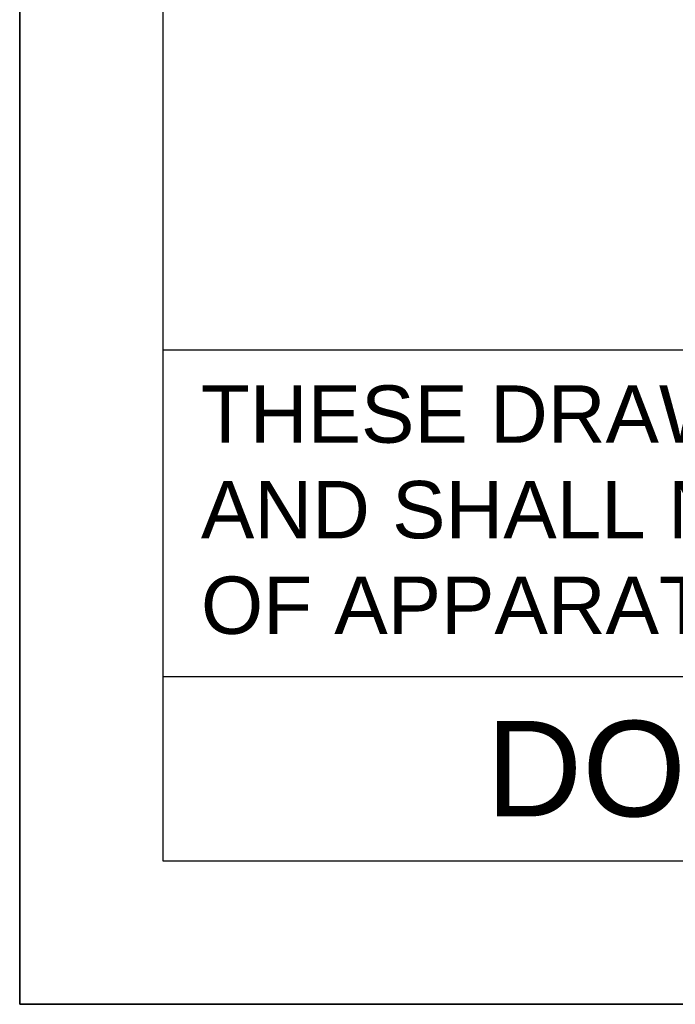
# Model space of a CAD drawing. Header units: millimetres. Extents: x 0 to 1132, y 0 to 772.
# Tile 1 of 39: x 0 to 89, y 0 to 134. Entities that reach past the tile are written whole.
import ezdxf

# ---------------------------------------------------------------- set-up
doc = ezdxf.new("R2010")
doc.units = ezdxf.units.MM
doc.header["$LTSCALE"] = 60.775
doc.layers.get('0').update_dxf_attribs({"linetype": 'CONTINUOUS'})
doc.layers.add('DIM', color=7, linetype='CONTINUOUS')
doc.styles.add('TEXTSTYLE_2', font='arial.ttf')

msp = doc.modelspace()

# ---------------------------------------------------------------- linework, layer by layer
at = {"linetype": 'Continuous'}
for p, q in [((0, 772.2), (0, 0)), ((0, 0), (0, 772.2)), ((0, 0), (0, 772.2)), ((19.5, 752.7), (19.5, 19.5)), ((526.5, 88.99), (19.5, 88.99)), ((526.5, 44.57), (19.5, 44.57)), ((19.5, 19.5), (526.5, 19.5)), ((0, 0), (546, 0)), ((546, 0), (0, 0))]:
    msp.add_line(p, q, dxfattribs=at)

# ---------------------------------------------------------------- texts
at = {"linetype": 'Continuous', "insert": (24.68, 84.21), "char_height": 7.8, "width": 503.3175, "attachment_point": 1, "style": 'TEXTSTYLE_2'}
msp.add_mtext('THESE DRAWINGS AND SPECIFICATIONS ARE THE PROPERTY OF DELTA ELECTRONICS, INC. \\P{\\W1.0;AND SHALL NOT BE REPRODUCED OR USED AS THE BASIS FOR THE MANUFACTURE OR SELL }\\POF APPARATUSES OR DEVICES WITHOUT PERMISSION.', dxfattribs=at)
at = {"layer": 'DIM', "linetype": 'Continuous', "insert": (144.69, 38.57), "char_height": 13, "width": 162.0892, "attachment_point": 2, "line_spacing_factor": 0.6, "style": 'TEXTSTYLE_2'}
msp.add_mtext('DOCUMENT NAME', dxfattribs=at)

doc.saveas('drawing.dxf')
